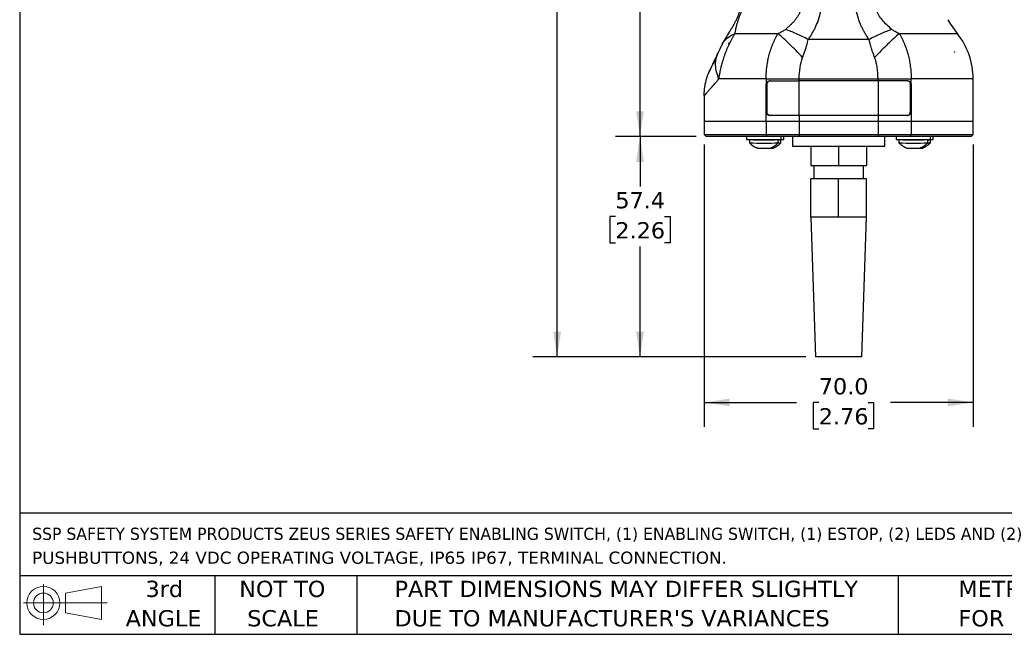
# Model space of a CAD drawing. Header units: millimetres. Extents: x 13 to 546, y 13 to 419.
# Tile 1 of 23: x 13 to 269, y 13 to 173. Entities that reach past the tile are written whole.
import ezdxf

# ---------------------------------------------------------------- set-up
doc = ezdxf.new("R2010")
doc.units = ezdxf.units.MM
doc.header["$LTSCALE"] = 2
doc.linetypes.add('SLD-Solid', pattern=[0])
doc.layers.add('DIMENSIONS', color=140, linetype='SLD-Solid', lineweight=25)
doc.layers.add('TEXT', color=140, linetype='SLD-Solid', lineweight=25)
doc.styles.add('SLDTEXTSTYLE0', font='VERDANA.TTF')
doc.dimstyles.new('SLDDIMSTYLE0', dxfattribs={"dimtxt": 4.316016, "dimasz": 6.604, "dimexe": 0, "dimexo": 0.0625, "dimgap": 1.079004, "dimtad": 0, "dimtih": 1, "dimtoh": 1, "dimrnd": 1e-09, "dimzin": 12, "dimdsep": 46, "dimtxsty": 'SLDTEXTSTYLE0', "dimsah": 1, "dimcen": 0.09, "dimadec": 0, "dimazin": 3, "dimtfac": 1, "dimtofl": 0, "dimtmove": 0, "dimatfit": 3, "dimfxl": 0, "dimfrac": 2, "dimtolj": 1, "dimtzin": 12, "dimarcsym": 0})
doc.dimstyles.new('SLDDIMSTYLE1', dxfattribs={"dimtxt": 4.316016, "dimasz": 6.604, "dimexe": 0, "dimexo": 0.0625, "dimgap": 1.079004, "dimtad": 0, "dimtih": 1, "dimtoh": 1, "dimrnd": 1e-09, "dimzin": 4, "dimdsep": 46, "dimtxsty": 'SLDTEXTSTYLE0', "dimsah": 1, "dimcen": 0.09, "dimadec": 0, "dimazin": 1, "dimtfac": 1, "dimtofl": 0, "dimtmove": 0, "dimatfit": 3, "dimfxl": 0, "dimfrac": 2, "dimtolj": 1, "dimtzin": 12, "dimarcsym": 0})

# ---------------------------------------------------------------- blocks, each defined once
blk = doc.blocks.new('Block11')
at = {"color": 7, "linetype": 'SLD-Solid', "lineweight": 18}
for p, q in [((5.18, 10.62), (5.18, 0)), ((10.96, 8.33), (20.35, 10.06)), ((10.96, 3.19), (10.96, 8.33)), ((20.35, 10.06), (20.35, 1.46)), ((0, 5.76), (21.75, 5.76)), ((10.96, 3.19), (20.35, 1.46))]:
    blk.add_line(p, q, dxfattribs=at)
for radius in [4.3, 2.57]:
    blk.add_circle((5.18, 5.76), radius, dxfattribs=at)
blk = doc.blocks.new('Block12')
at = {"color": 7, "linetype": 'Continuous'}
blk.add_blockref('Block11', (0, 0), dxfattribs=at)
blk = doc.blocks.new('SW_NOTE_0')
at = {"layer": 'TEXT', "color": 0, "char_height": 3.175, "attachment_point": 1, "style": 'SLDTEXTSTYLE0'}
for s, insert in [('SSP SAFETY SYSTEM PRODUCTS ZEUS SERIES SAFETY ENABLING SWITCH, (1) ENABLING SWITCH, (1) ESTOP, (2) LEDS AND (2) ', (0, 4.03)), ('PUSHBUTTONS, 24 VDC OPERATING VOLTAGE, IP65 IP67, TERMINAL CONNECTION.', (0, -2.2))]:
    blk.add_mtext(s, dxfattribs=dict(at, insert=insert))
blk = doc.blocks.new('SW_NOTE_0_3')
at = {"layer": 'TEXT', "color": 0, "char_height": 4.2333, "attachment_point": 1, "style": 'SLDTEXTSTYLE0'}
for s, insert in [('PART DIMENSIONS MAY DIFFER SLIGHTLY ', (0, 5.38)), ("DUE TO MANUFACTURER'S VARIANCES", (0, -2.27))]:
    blk.add_mtext(s, dxfattribs=dict(at, insert=insert))
blk = doc.blocks.new('SW_NOTE_0_4')
at = {"layer": 'TEXT', "color": 0, "char_height": 4.233, "attachment_point": 2, "style": 'SLDTEXTSTYLE0'}
for s, insert in [('NOT TO', (10.52, 5.38)), ('SCALE', (10.71, -2.27))]:
    blk.add_mtext(s, dxfattribs=dict(at, insert=insert))
blk = doc.blocks.new('SW_NOTE_0_5')
at = {"layer": 'TEXT', "color": 0, "char_height": 4.233, "attachment_point": 2, "style": 'SLDTEXTSTYLE0'}
for s, insert in [('3rd', (4.63, 5.38)), ('ANGLE', (4.44, -2.27))]:
    blk.add_mtext(s, dxfattribs=dict(at, insert=insert))
blk = doc.blocks.new('SW_NOTE_0_6')
at = {"layer": 'TEXT', "color": 0, "char_height": 4.2333, "attachment_point": 1, "style": 'SLDTEXTSTYLE0'}
for s, insert in [('METRIC UNITS USED ', (0, 5.38)), ('FOR PART DESIGN', (0, -2.27))]:
    blk.add_mtext(s, dxfattribs=dict(at, insert=insert))
blk = doc.blocks.new('_D')
at = {"layer": 'DIMENSIONS'}
for p, q in [((235.01, 350.15), (167.76, 350.15)), ((174.11, 350.15), (174.11, 268.45)), ((167.7, 260.62), (166.25, 260.62)), ((166.25, 260.62), (166.25, 253.76)), ((180.52, 260.62), (181.97, 260.62)), ((181.97, 260.62), (181.97, 253.76)), ((166.25, 253.76), (167.7, 253.76)), ((181.97, 253.76), (180.52, 253.76)), ((174.11, 142.3), (174.11, 252.79)), ((188.76, 142.3), (167.76, 142.3))]:
    blk.add_line(p, q, dxfattribs=at)
for points in [[(174.11, 350.15), (173.09, 343.54), (175.12, 343.54)], [(174.11, 142.3), (175.12, 148.9), (173.09, 148.9)]]:
    blk.add_solid(points, dxfattribs=at)
at = {"layer": 'DIMENSIONS', "char_height": 4.233, "attachment_point": 1, "style": 'SLDTEXTSTYLE0'}
for s, insert in [('207.8', (165.9, 266.96)), ('8.18', (167.7, 259.14))]:
    blk.add_mtext(s, dxfattribs=dict(at, insert=insert))
blk = doc.blocks.new('_D_1')
at = {"layer": 'DIMENSIONS'}
for p, q in [((235.01, 350.15), (146.2, 350.15)), ((152.55, 350.15), (152.55, 225.56)), ((144.34, 217.73), (142.89, 217.73)), ((142.89, 217.73), (142.89, 210.87)), ((160.76, 217.73), (162.21, 217.73)), ((162.21, 217.73), (162.21, 210.87)), ((142.89, 210.87), (144.34, 210.87)), ((162.21, 210.87), (160.76, 210.87)), ((152.55, 84.91), (152.55, 209.9)), ((217.22, 84.91), (146.2, 84.91))]:
    blk.add_line(p, q, dxfattribs=at)
for points in [[(152.55, 350.15), (151.53, 343.54), (153.56, 343.54)], [(152.55, 84.91), (153.56, 91.51), (151.53, 91.51)]]:
    blk.add_solid(points, dxfattribs=at)
at = {"layer": 'DIMENSIONS', "char_height": 4.233, "attachment_point": 1, "style": 'SLDTEXTSTYLE0'}
for s, insert in [('265.2', (144.34, 224.07)), ('10.44', (144.34, 216.25))]:
    blk.add_mtext(s, dxfattribs=dict(at, insert=insert))
blk = doc.blocks.new('_D_2')
at = {"layer": 'DIMENSIONS'}
for p, q in [((188.76, 142.3), (167.76, 142.3)), ((174.11, 142.3), (174.11, 129.32)), ((167.7, 121.5), (166.25, 121.5)), ((166.25, 121.5), (166.25, 114.64)), ((180.52, 121.5), (181.97, 121.5)), ((181.97, 121.5), (181.97, 114.64)), ((166.25, 114.64), (167.7, 114.64)), ((174.11, 84.91), (174.11, 113.67)), ((181.97, 114.64), (180.52, 114.64)), ((217.22, 84.91), (167.76, 84.91))]:
    blk.add_line(p, q, dxfattribs=at)
for points in [[(174.11, 142.3), (173.09, 135.69), (175.13, 135.69)], [(174.11, 84.91), (175.13, 91.51), (173.09, 91.51)]]:
    blk.add_solid(points, dxfattribs=at)
at = {"layer": 'DIMENSIONS', "char_height": 4.233, "attachment_point": 1, "style": 'SLDTEXTSTYLE0'}
for s, insert in [('57.4', (167.7, 127.84)), ('2.26', (167.7, 120.01))]:
    blk.add_mtext(s, dxfattribs=dict(at, insert=insert))
blk = doc.blocks.new('_D_3')
at = {"layer": 'DIMENSIONS'}
for p, q in [((190.8, 140.26), (190.8, 66.71)), ((260.8, 140.26), (260.8, 66.71)), ((190.8, 73.06), (214.79, 73.06)), ((220.63, 73.06), (219.18, 73.06)), ((219.18, 73.06), (219.18, 66.2)), ((233.46, 73.06), (234.91, 73.06)), ((234.91, 73.06), (234.91, 66.2)), ((260.8, 73.06), (239.31, 73.06)), ((219.18, 66.2), (220.63, 66.2)), ((234.91, 66.2), (233.46, 66.2))]:
    blk.add_line(p, q, dxfattribs=at)
for points in [[(190.8, 73.06), (197.4, 72.05), (197.4, 74.08)], [(260.8, 73.06), (254.2, 74.08), (254.2, 72.05)]]:
    blk.add_solid(points, dxfattribs=at)
at = {"layer": 'DIMENSIONS', "char_height": 4.233, "attachment_point": 1, "style": 'SLDTEXTSTYLE0'}
for s, insert in [('70.0', (220.63, 79.41)), ('2.76', (220.63, 71.58))]:
    blk.add_mtext(s, dxfattribs=dict(at, insert=insert))

msp = doc.modelspace()

# ---------------------------------------------------------------- linework, layer by layer
for p, q in [((197.346, 166.583), (197.221, 166.583)), ((197.221, 166.383), (197.221, 166.583)), ((233.714, 167.543), (217.884, 167.543)), ((194.191, 163.401), (194.451, 164.179)), ((255.894, 164.329), (255.914, 164.329)), ((255.914, 164.28), (255.914, 164.329)), ((255.914, 164.329), (255.929, 164.329)), ((207.782, 156.797), (215.552, 156.797)), ((215.552, 157.303), (236.046, 157.303)), ((215.552, 156.797), (215.552, 157.303)), ((236.046, 156.797), (215.552, 156.797)), ((215.552, 147.797), (215.552, 156.797)), ((236.046, 156.797), (236.046, 157.303)), ((243.816, 156.797), (236.046, 156.797)), ((236.046, 156.797), (236.046, 147.797)), ((260.799, 146.297), (260.799, 157.323)), ((207.085, 155.797), (206.923, 155.797)), ((206.923, 148.797), (206.923, 155.797)), ((207.085, 155.797), (207.085, 148.797)), ((244.513, 148.797), (244.513, 155.797)), ((244.513, 155.797), (244.675, 155.797)), ((244.675, 155.797), (244.675, 148.797)), ((190.799, 152.899), (190.799, 146.297)), ((206.923, 146.297), (206.923, 148.797)), ((207.085, 148.797), (206.923, 148.797)), ((244.675, 148.797), (244.513, 148.797)), ((244.675, 148.797), (244.675, 146.297)), ((190.799, 146.297), (190.799, 142.797)), ((190.799, 146.297), (206.923, 146.297)), ((206.923, 146.297), (215.552, 146.297)), ((206.923, 146.297), (206.923, 142.797)), ((215.552, 147.797), (207.782, 147.797)), ((215.552, 147.797), (215.552, 146.297)), ((236.046, 147.797), (215.552, 147.797)), ((215.552, 146.297), (236.046, 146.297)), ((215.552, 146.297), (215.552, 142.797)), ((236.046, 147.797), (236.046, 146.297)), ((243.816, 147.797), (236.046, 147.797)), ((236.046, 146.297), (244.675, 146.297)), ((236.046, 146.297), (236.046, 142.797)), ((244.675, 146.297), (260.799, 146.297)), ((244.675, 146.297), (244.675, 142.797)), ((260.799, 142.797), (260.799, 146.297)), ((190.799, 142.797), (191.299, 142.297)), ((190.799, 142.797), (206.923, 142.797)), ((207.193, 142.297), (191.299, 142.297)), ((201.854, 142.297), (201.854, 141.497)), ((201.854, 141.497), (210.854, 141.497)), ((202.604, 141.496), (202.604, 140.666)), ((204.355, 141.497), (204.355, 141.497)), ((206.923, 142.797), (215.552, 142.797)), ((206.923, 142.797), (207.193, 142.297)), ((215.552, 142.297), (207.193, 142.297)), ((210.104, 140.669), (210.104, 141.497)), ((210.794, 140.669), (210.794, 141.497)), ((210.854, 141.497), (210.854, 142.297)), ((210.854, 141.497), (211.544, 141.497)), ((211.544, 141.497), (211.544, 142.297)), ((213.799, 142.297), (213.799, 139.797)), ((215.552, 142.797), (236.046, 142.797)), ((215.552, 142.797), (215.552, 142.297)), ((236.046, 142.297), (215.552, 142.297)), ((236.046, 142.797), (236.046, 142.297)), ((236.046, 142.797), (244.675, 142.797)), ((244.405, 142.297), (236.046, 142.297)), ((237.799, 139.797), (237.799, 142.297)), ((240.733, 142.297), (240.733, 141.497)), ((240.733, 141.497), (249.733, 141.497)), ((241.483, 141.496), (241.483, 140.666)), ((243.234, 141.497), (243.234, 141.497)), ((244.675, 142.797), (244.405, 142.297)), ((260.299, 142.297), (244.405, 142.297)), ((244.675, 142.797), (260.799, 142.797)), ((248.983, 140.669), (248.983, 141.497)), ((249.673, 140.669), (249.673, 141.497)), ((249.733, 141.497), (249.733, 142.297)), ((249.733, 141.497), (250.423, 141.497)), ((250.423, 141.497), (250.423, 142.297)), ((260.299, 142.297), (260.799, 142.797)), ((213.799, 139.797), (237.799, 139.797)), ((218.568, 139.797), (218.568, 134.797)), ((225.799, 139.797), (225.799, 134.797)), ((233.03, 139.797), (233.03, 134.797)), ((218.568, 134.797), (225.799, 134.797)), ((219.299, 134.797), (219.299, 131.297)), ((225.799, 134.797), (233.03, 134.797)), ((232.299, 131.297), (232.299, 134.797)), ((218.539, 121.297), (218.539, 131.297)), ((225.799, 131.297), (218.539, 131.297)), ((225.799, 121.297), (225.799, 131.297)), ((233.059, 131.297), (225.799, 131.297)), ((233.059, 121.297), (233.059, 131.297)), ((225.799, 121.297), (218.539, 121.297)), ((218.554, 121.297), (219.761, 84.911)), ((233.059, 121.297), (225.799, 121.297)), ((231.838, 84.911), (233.045, 121.297)), ((231.838, 84.911), (219.761, 84.911))]:
    msp.add_line(p, q)
at = {"flags": 128}
for points in [[(206.923, 157.297), (206.923, 156.457), (206.923, 155.797)], [(244.675, 155.797), (244.675, 156.637), (244.675, 157.297)]]:
    msp.add_lwpolyline(points, dxfattribs=at)
for centre, radius, start, end in [((285.744, 192.008), 37, 211.41357, 218.30541), ((241.799, 157.297), 19, 0.00369, 38.30219), ((206.342, 217.55), 76.144, 267.18606, 272.83139), ((206.348, 182.508), 41.059, 267.21829, 272.79915), ((210.114, 147.563), 6.102, 269.90578, 276.40234), ((245.221, 217.55), 76.144, 267.18606, 272.83139), ((245.227, 182.508), 41.059, 267.21829, 272.79915), ((248.993, 147.563), 6.102, 269.90578, 276.40234), ((206.343, 216.72), 76.144, 267.18606, 272.83139), ((206.343, 172.387), 33.132, 267.12546, 272.91406), ((208.173, 146.181), 6.906, 269.51684, 274.52805), ((210.118, 146.683), 6.052, 269.9326, 276.41271), ((245.222, 216.72), 76.144, 267.18606, 272.83139), ((245.222, 172.387), 33.132, 267.12546, 272.91406), ((247.052, 146.181), 6.906, 269.51684, 274.52805), ((248.998, 146.683), 6.052, 269.9326, 276.41271)]:
    msp.add_arc(centre, radius, start, end)
for points, knots in [([(217.884, 167.543), (217.96, 167.656), (218.147, 167.935), (218.51, 168.497), (218.966, 169.255), (219.447, 170.131), (220.03, 171.322), (220.516, 172.532), (220.892, 173.79), (221.113, 174.75), (221.268, 175.718), (221.386, 177.017), (221.384, 178.646), (221.236, 180.27), (221.062, 181.563), (220.963, 182.208), (220.913, 182.531)], [0, 0, 0, 0, 0.0254694, 0.0624982, 0.124994, 0.1909871, 0.2500192, 0.3750159, 0.4375142, 0.5000126, 0.5629611, 0.6250099, 0.7500066, 0.8750033, 0.9375016, 1, 1, 1, 1]), ([(233.714, 167.543), (233.619, 167.685), (233.429, 167.967), (233.157, 168.392), (232.897, 168.814), (232.649, 169.235), (232.414, 169.653), (232.191, 170.069), (231.98, 170.483), (231.781, 170.895), (231.594, 171.305), (231.225, 172.168), (230.758, 173.496), (230.371, 175.258), (230.208, 176.984), (230.22, 178.398), (230.301, 179.582), (230.397, 180.512), (230.526, 181.504), (230.63, 182.174), (230.685, 182.531)], [0, 0, 0, 0, 0.0318932, 0.0633044, 0.0942429, 0.1247186, 0.1547419, 0.1843236, 0.2134748, 0.2422075, 0.2705339, 0.2984668, 0.4199112, 0.5373579, 0.6424222, 0.7517597, 0.8084496, 0.8700341, 0.9309348, 1, 1, 1, 1]), ([(198.824, 169.075), (198.846, 169.202), (198.891, 169.451), (198.964, 169.826), (199.04, 170.195), (199.121, 170.557), (199.204, 170.913), (199.291, 171.262), (199.382, 171.605), (199.475, 171.939), (199.572, 172.267), (199.671, 172.586), (199.773, 172.896), (199.877, 173.198), (199.982, 173.49), (200.089, 173.772), (200.196, 174.044), (200.303, 174.305), (200.409, 174.554), (200.514, 174.791), (200.618, 175.015), (200.718, 175.226), (200.815, 175.424), (200.908, 175.608), (200.996, 175.778), (201.079, 175.934), (201.156, 176.076), (201.227, 176.204), (201.291, 176.318), (201.348, 176.418), (201.398, 176.503), (201.44, 176.575), (201.474, 176.633), (201.5, 176.677), (201.732, 177.062), (202.204, 177.787), (202.856, 178.654), (203.475, 179.394), (204.045, 180.023), (204.445, 180.423), (204.649, 180.627)], [0, 0, 0, 0, 0.0390816, 0.0768879, 0.1133982, 0.1485867, 0.1824273, 0.214907, 0.2460111, 0.2757217, 0.3040383, 0.3309671, 0.3565117, 0.380693, 0.403546, 0.4251057, 0.4454161, 0.4645313, 0.4825065, 0.499393, 0.5152381, 0.5300838, 0.5439638, 0.5569004, 0.5689055, 0.5799826, 0.5901282, 0.5993338, 0.6075874, 0.6148745, 0.6211796, 0.6264876, 0.6307846, 0.6340587, 0.6363005, 0.7174092, 0.8054854, 0.8678714, 0.932821, 1, 1, 1, 1]), ([(213.096, 180.627), (213.194, 180.532), (213.542, 180.194), (214.078, 179.637), (214.631, 178.986), (215.197, 178.21), (215.689, 177.322), (215.928, 176.316), (215.921, 175.65), (215.844, 175.162), (215.704, 174.638), (215.411, 173.977), (214.963, 173.259), (214.442, 172.586), (213.867, 171.946), (213.256, 171.336), (212.609, 170.74), (212.158, 170.356), (211.931, 170.163)], [0, 0, 0, 0, 0.0350811, 0.1250027, 0.1966983, 0.2500056, 0.3655462, 0.4464618, 0.4999912, 0.5236278, 0.5624916, 0.6249929, 0.6865839, 0.749994, 0.8109782, 0.8731445, 0.9362288, 1, 1, 1, 1]), ([(239.668, 170.163), (239.208, 170.548), (238.763, 170.941), (237.921, 171.749), (237.525, 172.162), (236.813, 173.013), (236.499, 173.45), (236.004, 174.347), (235.825, 174.807), (235.653, 175.738), (235.662, 176.209), (235.869, 177.14), (236.066, 177.6), (236.594, 178.499), (236.924, 178.938), (237.664, 179.796), (238.073, 180.215), (238.503, 180.627)], [0, 0, 0, 0, 0.125, 0.125, 0.25, 0.25, 0.375, 0.375, 0.5, 0.5, 0.625, 0.625, 0.75, 0.75, 0.875, 0.875, 1, 1, 1, 1]), ([(200.999, 177.925), (200.983, 177.89), (200.953, 177.827), (200.897, 177.694), (200.799, 177.445), (200.657, 177.025), (200.486, 176.454), (200.238, 175.606), (199.945, 174.659), (199.555, 173.637), (199.212, 172.853), (198.816, 172.045), (198.379, 171.239), (197.905, 170.419), (197.251, 169.338), (196.582, 168.256), (196.036, 167.326), (195.781, 166.872), (195.639, 166.611), (195.569, 166.48), (195.53, 166.406)], [0, 0, 0, 0, 0.0171883, 0.0312499, 0.0624985, 0.1249866, 0.1894931, 0.2500083, 0.3750063, 0.4366158, 0.5000049, 0.5608954, 0.6250038, 0.6863107, 0.7500036, 0.8750017, 0.9375009, 0.9687505, 0.9824277, 1, 1, 1, 1]), ([(211.931, 170.163), (211.708, 169.977), (211.421, 169.792), (210.769, 169.429), (210.405, 169.25), (210.019, 169.074)], [0, 0, 0, 0, 0.5, 0.5, 1, 1, 1, 1]), ([(217.884, 167.543), (216.855, 168.114), (215.818, 168.631), (213.809, 169.514), (212.837, 169.88), (211.931, 170.163)], [0, 0, 0, 0, 0.5, 0.5, 1, 1, 1, 1]), ([(239.668, 170.163), (238.762, 169.88), (237.79, 169.514), (235.78, 168.631), (234.743, 168.114), (233.714, 167.543)], [0, 0, 0, 0, 0.5, 0.5, 1, 1, 1, 1]), ([(241.579, 169.074), (241.193, 169.25), (240.829, 169.429), (240.177, 169.792), (239.89, 169.977), (239.668, 170.163)], [0, 0, 0, 0, 0.5, 0.5, 1, 1, 1, 1]), ([(194.659, 157.296), (194.679, 157.435), (194.718, 157.711), (194.784, 158.123), (194.854, 158.53), (194.929, 158.93), (195.007, 159.324), (195.09, 159.712), (195.176, 160.093), (195.264, 160.466), (195.356, 160.832), (195.45, 161.19), (195.545, 161.54), (195.643, 161.883), (195.742, 162.217), (195.843, 162.543), (195.945, 162.861), (196.048, 163.17), (196.207, 163.634), (196.433, 164.248), (196.734, 165.005), (197.05, 165.743), (197.379, 166.459), (197.721, 167.151), (198.074, 167.818), (198.439, 168.461), (198.696, 168.871), (198.824, 169.075)], [0, 0, 0, 0, 0.0339199, 0.0672857, 0.1000959, 0.1323515, 0.1640553, 0.1952118, 0.225818, 0.2558564, 0.2853148, 0.3141879, 0.3424764, 0.3701858, 0.397326, 0.4239052, 0.4499016, 0.4752894, 0.5000531, 0.564605, 0.6285839, 0.6921037, 0.7550129, 0.8172138, 0.8787033, 0.9396118, 1, 1, 1, 1]), ([(195.53, 166.406), (195.863, 166.982), (196.315, 167.505), (197.427, 168.405), (198.087, 168.781), (198.824, 169.075)], [0, 0, 0, 0, 0.5, 0.5, 1, 1, 1, 1]), ([(210.019, 169.074), (207.694, 169.075), (205.551, 169.075), (201.776, 169.075), (200.144, 169.075), (198.824, 169.075)], [0, 0, 0, 0, 0.5, 0.5, 1, 1, 1, 1]), ([(206.923, 157.297), (206.924, 157.447), (206.927, 157.747), (206.94, 158.193), (206.96, 158.636), (206.988, 159.074), (207.022, 159.508), (207.064, 159.937), (207.112, 160.361), (207.167, 160.779), (207.228, 161.193), (207.296, 161.601), (207.369, 162.003), (207.449, 162.4), (207.534, 162.79), (207.625, 163.175), (207.752, 163.675), (207.925, 164.289), (208.156, 165.012), (208.41, 165.724), (208.688, 166.424), (208.988, 167.111), (209.31, 167.783), (209.653, 168.441), (209.897, 168.863), (210.019, 169.074)], [0, 0, 0, 0, 0.0352999, 0.0703148, 0.1050455, 0.1394931, 0.1736584, 0.2075424, 0.2411461, 0.2744705, 0.3075164, 0.340285, 0.3727771, 0.4049937, 0.4369358, 0.4686043, 0.5000002, 0.5614003, 0.6231044, 0.6851191, 0.7474499, 0.810101, 0.8730754, 0.9363749, 1, 1, 1, 1]), ([(216.429, 162.865), (215.866, 163.475), (215.296, 164.078), (214.162, 165.244), (213.599, 165.807), (212.503, 166.869), (211.969, 167.368), (210.953, 168.285), (210.47, 168.703), (210.019, 169.074)], [0, 0, 0, 0, 0.25, 0.25, 0.5, 0.5, 0.75, 0.75, 1, 1, 1, 1]), ([(216.429, 162.865), (216.486, 163.018), (216.602, 163.325), (216.771, 163.789), (216.939, 164.259), (217.102, 164.736), (217.3, 165.352), (217.511, 166.069), (217.718, 166.844), (217.831, 167.322), (217.884, 167.543)], [0, 0, 0, 0, 0.0969808, 0.1953072, 0.2950857, 0.3965636, 0.4999963, 0.6885052, 0.8557407, 1, 1, 1, 1]), ([(235.169, 162.865), (235.111, 163.02), (234.999, 163.322), (234.84, 163.758), (234.695, 164.165), (234.564, 164.542), (234.447, 164.89), (234.302, 165.342), (234.128, 165.938), (233.918, 166.716), (233.785, 167.257), (233.714, 167.543)], [0, 0, 0, 0, 0.0986505, 0.191165, 0.2775494, 0.3578111, 0.4319592, 0.5000055, 0.6467337, 0.8133698, 1, 1, 1, 1]), ([(241.579, 169.074), (241.128, 168.703), (240.645, 168.285), (239.629, 167.368), (239.096, 166.869), (237.999, 165.807), (237.436, 165.244), (236.303, 164.078), (235.732, 163.475), (235.169, 162.865)], [0, 0, 0, 0, 0.25, 0.25, 0.5, 0.5, 0.75, 0.75, 1, 1, 1, 1]), ([(241.579, 169.074), (241.644, 168.964), (241.774, 168.742), (241.962, 168.403), (242.146, 168.058), (242.323, 167.708), (242.496, 167.353), (242.662, 166.993), (242.822, 166.628), (242.977, 166.258), (243.125, 165.884), (243.267, 165.505), (243.402, 165.123), (243.531, 164.736), (243.653, 164.346), (243.768, 163.952), (243.903, 163.459), (244.051, 162.857), (244.205, 162.137), (244.34, 161.391), (244.454, 160.618), (244.547, 159.821), (244.617, 159), (244.663, 158.156), (244.671, 157.586), (244.675, 157.297)], [0, 0, 0, 0, 0.0334792, 0.0669362, 0.1003709, 0.1337837, 0.1671746, 0.2005441, 0.2338926, 0.2672205, 0.3005286, 0.3338175, 0.3670879, 0.4003408, 0.4335771, 0.4667978, 0.5000041, 0.5572871, 0.6160482, 0.6762939, 0.7380303, 0.8012634, 0.865999, 0.9322427, 1, 1, 1, 1]), ([(256.709, 169.074), (256.709, 169.074), (256.362, 169.074), (254.998, 169.074), (253.98, 169.074), (251.343, 169.074), (249.722, 169.074), (245.987, 169.074), (243.871, 169.074), (241.579, 169.074)], [0, 0, 0, 0, 0.25, 0.25, 0.5, 0.5, 0.75, 0.75, 1, 1, 1, 1]), ([(194.451, 164.179), (194.149, 163.546), (193.867, 162.955), (193.36, 161.89), (193.134, 161.416), (192.759, 160.629), (192.61, 160.315), (192.407, 159.89), (192.355, 159.78), (192.355, 159.78)], [0, 0, 0, 0, 0.25, 0.25, 0.5, 0.5, 0.75, 0.75, 1, 1, 1, 1]), ([(195.132, 165.61), (195.026, 165.387), (194.912, 165.148), (194.681, 164.663), (194.564, 164.417), (194.451, 164.179)], [0, 0, 0, 0, 0.5, 0.5, 1, 1, 1, 1]), ([(195.53, 166.406), (195.494, 166.337), (195.424, 166.203), (195.321, 166), (195.225, 165.803), (195.162, 165.672), (195.132, 165.61)], [0, 0, 0, 0, 0.25769191, 0.49999798, 0.76509521, 1, 1, 1, 1]), ([(194.169, 163.47), (193.895, 162.88), (193.47, 161.961), (192.983, 160.938), (192.634, 160.215), (192.335, 159.611), (192.132, 159.215), (192.031, 159.03), (192.051, 159.082), (192.053, 159.087)], [0, 0, 0, 0, 0.2392293, 0.3721089, 0.513452, 0.6628189, 0.8192772, 0.9815873, 1, 1, 1, 1]), ([(194.659, 157.296), (194.426, 157.907), (193.956, 159.136), (193.744, 160.931), (193.809, 162.375), (194.096, 163.147), (194.191, 163.401)], [0, 0, 0, 0, 0.2837451, 0.5711401, 0.8585352, 1, 1, 1, 1]), ([(215.552, 157.303), (215.553, 158.299), (215.624, 159.297), (215.911, 161.186), (216.129, 162.078), (216.429, 162.865)], [0, 0, 0, 0, 0.5, 0.5, 1, 1, 1, 1]), ([(236.046, 157.303), (236.045, 157.438), (236.042, 157.676), (236.031, 158.151), (235.988, 158.966), (235.888, 159.915), (235.733, 160.846), (235.608, 161.425), (235.492, 161.873), (235.401, 162.192), (235.293, 162.519), (235.214, 162.738), (235.169, 162.865)], [0, 0, 0, 0, 0.0710045, 0.1250004, 0.2499973, 0.4999985, 0.627761, 0.7499997, 0.8153004, 0.8750015, 0.9275799, 1, 1, 1, 1]), ([(190.799, 152.899), (190.799, 154.088), (190.934, 155.284), (191.461, 157.606), (191.854, 158.73), (192.355, 159.78)], [0, 0, 0, 0, 0.5, 0.5, 1, 1, 1, 1]), ([(192.148, 159.25), (192.147, 159.248), (192.073, 159.102), (192.032, 159.031), (192.051, 159.082), (192.053, 159.088)], [0, 0, 0, 0, 0.0138739, 0.8995351, 1, 1, 1, 1]), ([(190.799, 152.899), (190.8, 152.901), (190.801, 152.905), (190.813, 152.918), (190.831, 152.939), (190.859, 152.969), (190.895, 153.009), (190.941, 153.06), (190.998, 153.122), (191.122, 153.262), (191.369, 153.545), (191.81, 154.051), (192.373, 154.691), (192.921, 155.316), (193.422, 155.886), (193.837, 156.357), (194.253, 156.835), (194.543, 157.164), (194.659, 157.296)], [0, 0, 0, 0, 0.0285705, 0.05792, 0.0880426, 0.1189283, 0.1505726, 0.1829745, 0.2161264, 0.2500124, 0.3719852, 0.4999586, 0.6189417, 0.7499797, 0.8096834, 0.8749902, 0.9500281, 1, 1, 1, 1]), ([(206.923, 157.297), (204.334, 157.297), (201.965, 157.297), (197.829, 157.296), (196.063, 157.296), (194.659, 157.296)], [0, 0, 0, 0, 0.5, 0.5, 1, 1, 1, 1]), ([(206.923, 157.297), (208.192, 157.301), (209.6, 157.304), (212.536, 157.306), (214.062, 157.305), (215.552, 157.303)], [0, 0, 0, 0, 0.5, 0.5, 1, 1, 1, 1]), ([(206.923, 155.797), (206.923, 155.93), (206.945, 156.059), (207.03, 156.301), (207.093, 156.412), (207.328, 156.689), (207.551, 156.797), (207.782, 156.797)], [0, 0, 0, 0, 0.25, 0.25, 0.5, 0.5, 1, 1, 1, 1]), ([(207.944, 156.797), (207.829, 156.797), (207.716, 156.772), (207.507, 156.671), (207.412, 156.597), (207.176, 156.321), (207.085, 156.062), (207.085, 155.797)], [0, 0, 0, 0, 0.25, 0.25, 0.5, 0.5, 1, 1, 1, 1]), ([(236.046, 157.303), (237.537, 157.305), (239.062, 157.306), (241.998, 157.304), (243.406, 157.301), (244.675, 157.297)], [0, 0, 0, 0, 0.5, 0.5, 1, 1, 1, 1]), ([(244.513, 155.797), (244.513, 155.93), (244.491, 156.059), (244.407, 156.301), (244.344, 156.412), (244.108, 156.689), (243.885, 156.797), (243.654, 156.797)], [0, 0, 0, 0, 0.25, 0.25, 0.5, 0.5, 1, 1, 1, 1]), ([(243.816, 156.797), (243.932, 156.797), (244.044, 156.772), (244.253, 156.671), (244.348, 156.597), (244.584, 156.321), (244.675, 156.062), (244.675, 155.797)], [0, 0, 0, 0, 0.25, 0.25, 0.5, 0.5, 1, 1, 1, 1]), ([(260.799, 157.297), (260.799, 157.297), (260.432, 157.297), (258.985, 157.297), (257.906, 157.297), (255.103, 157.297), (253.38, 157.297), (249.395, 157.297), (247.134, 157.297), (244.675, 157.297)], [0, 0, 0, 0, 0.25, 0.25, 0.5, 0.5, 0.75, 0.75, 1, 1, 1, 1]), ([(207.782, 147.797), (207.667, 147.797), (207.554, 147.823), (207.345, 147.924), (207.25, 147.998), (207.014, 148.274), (206.923, 148.533), (206.923, 148.797)], [0, 0, 0, 0, 0.25, 0.25, 0.5, 0.5, 1, 1, 1, 1]), ([(207.085, 148.797), (207.085, 148.665), (207.107, 148.536), (207.192, 148.294), (207.254, 148.183), (207.49, 147.906), (207.713, 147.797), (207.944, 147.797)], [0, 0, 0, 0, 0.25, 0.25, 0.5, 0.5, 1, 1, 1, 1]), ([(243.654, 147.797), (243.77, 147.797), (243.882, 147.823), (244.091, 147.924), (244.186, 147.998), (244.422, 148.274), (244.513, 148.533), (244.513, 148.797)], [0, 0, 0, 0, 0.25, 0.25, 0.5, 0.5, 1, 1, 1, 1]), ([(244.675, 148.797), (244.675, 148.665), (244.653, 148.536), (244.568, 148.294), (244.506, 148.183), (244.27, 147.906), (244.047, 147.797), (243.816, 147.797)], [0, 0, 0, 0, 0.25, 0.25, 0.5, 0.5, 1, 1, 1, 1]), ([(202.605, 140.665), (202.917, 140.385), (203.54, 139.825), (204.301, 139.472), (204.681, 139.296)], [0, 0, 0, 0, 0.500111, 1, 1, 1, 1]), ([(208.028, 139.297), (208.408, 139.473), (209.168, 139.826), (209.792, 140.387), (210.103, 140.668)], [0, 0, 0, 0, 0.4999082, 1, 1, 1, 1]), ([(208.718, 139.297), (209.098, 139.473), (209.859, 139.826), (210.482, 140.387), (210.794, 140.668)], [0, 0, 0, 0, 0.4999082, 1, 1, 1, 1]), ([(241.484, 140.665), (241.796, 140.385), (242.419, 139.825), (243.18, 139.472), (243.56, 139.296)], [0, 0, 0, 0, 0.500111, 1, 1, 1, 1]), ([(246.907, 139.297), (247.287, 139.473), (248.047, 139.826), (248.671, 140.387), (248.982, 140.668)], [0, 0, 0, 0, 0.4999082, 1, 1, 1, 1]), ([(247.597, 139.297), (247.977, 139.473), (248.738, 139.826), (249.361, 140.387), (249.673, 140.668)], [0, 0, 0, 0, 0.4999082, 1, 1, 1, 1])]:
    msp.add_open_spline(points, degree=3, knots=knots)
for points in [[(197.346, 166.583), (197.304, 166.516), (197.262, 166.45), (197.221, 166.383)], [(255.914, 164.28), (255.907, 164.297), (255.901, 164.313), (255.894, 164.329)], [(255.929, 164.329), (255.924, 164.313), (255.919, 164.297), (255.914, 164.28)]]:
    msp.add_open_spline(points, degree=3)
at = {"layer": 'TEXT'}
for p, q in [((12.7, 419.1), (12.7, 12.7)), ((546.1, 44.252), (12.7, 44.252)), ((546.1, 27.94), (12.7, 27.94)), ((63.5, 27.94), (63.5, 12.7)), ((100.423, 27.94), (100.423, 12.7)), ((241.293, 27.94), (241.293, 12.7)), ((12.7, 12.7), (546.1, 12.7))]:
    msp.add_line(p, q, dxfattribs=at)

# ---------------------------------------------------------------- block references
for name, p in [('SW_NOTE_0', (15.931, 36.432)), ('Block12', (13.676, 15.108)), ('SW_NOTE_0_5', (45.695, 21.271)), ('SW_NOTE_0_4', (70.514, 21.271)), ('SW_NOTE_0_3', (110.239, 21.271)), ('SW_NOTE_0_6', (256.957, 21.271))]:
    msp.add_blockref(name, p, dxfattribs=at)

# ---------------------------------------------------------------- dimensions: what is measured, and where the dimension line sits
at = {"layer": 'DIMENSIONS'}
for base, p1, p2, picture, middle in [((152.548, 350.147), (219.761, 84.911), (237.549, 350.147), '_D_1', (152.548, 217.729)), ((174.109, 142.297), (237.549, 350.147), (191.299, 142.297), '_D', (174.109, 260.62)), ((174.109, 142.297), (219.761, 84.911), (191.299, 142.297), '_D_2', (174.109, 121.497))]:
    dim = msp.add_linear_dim(base=base, p1=p1, p2=p2, angle=90, dimstyle='SLDDIMSTYLE0', dxfattribs=at)
    dim.commit()
    dim.dimension.update_dxf_attribs({"geometry": picture, "text_midpoint": middle, "dimtype": 160})
dim = msp.add_linear_dim(base=(260.799, 73.062), p1=(190.799, 142.797), p2=(260.799, 142.797), dimstyle='SLDDIMSTYLE1', dxfattribs=at)
dim.commit()
dim.dimension.update_dxf_attribs({"geometry": '_D_3', "text_midpoint": (227.046, 73.062), "dimtype": 160})

doc.saveas('drawing.dxf')
